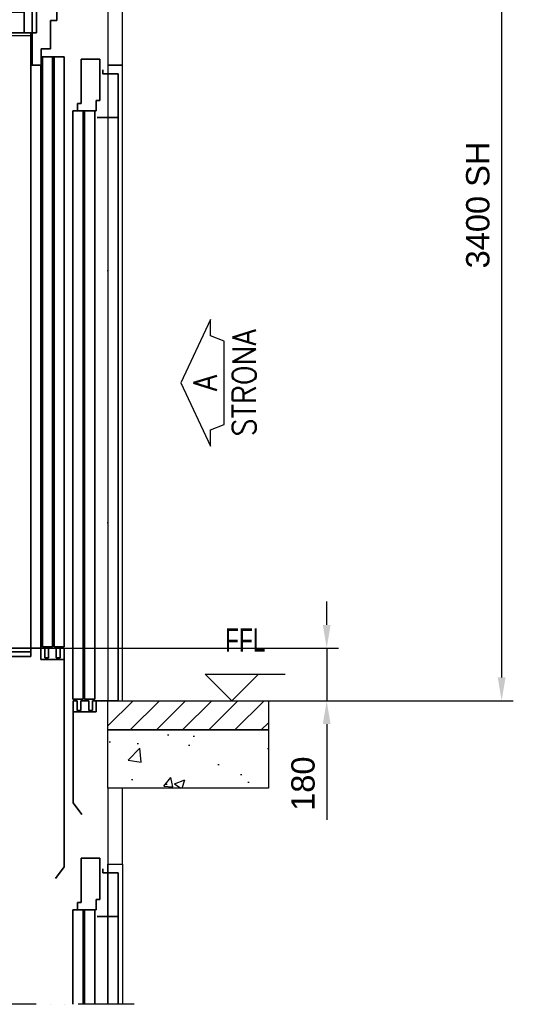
# Model space of a CAD drawing. Header units: millimetres. Extents: x 0 to 25777, y 0 to 11880.
# Tile 12 of 31: x 3532 to 5225, y 6034 to 9410. Entities that reach past the tile are written whole.
import ezdxf
from ezdxf.enums import TextEntityAlignment as Align

# ---------------------------------------------------------------- set-up
doc = ezdxf.new("R2010")
doc.units = ezdxf.units.MM
doc.header["$LTSCALE"] = 16
doc.header["$PDSIZE"] = -3
for name, pattern in [('ACAD_ISO02W100', [15, 12, -3]), ('ACAD_ISO10W100', [18, 12, -3, 0, -3]), ('ACAD_ISO12W100', [21, 12, -3, 0, -3, 0, -3])]:
    doc.linetypes.add(name, pattern=pattern)
for name, color, linetype, lineweight in [('Car', 2, 'Continuous', 35), ('Centerline', 1, 'ACAD_ISO10W100', 25), ('Doors', 2, 'Continuous', 35)]:
    doc.layers.add(name, color=color, linetype=linetype, lineweight=lineweight)
for name, color, linetype in [('Cars', 2, 'Continuous'), ('CONT_25', 1, 'Continuous'), ('CONT_35', 2, 'Continuous'), ('CONT_70', 4, 'Continuous'), ('DASH_25', 1, 'ACAD_ISO02W100'), ('DASHDD_25', 1, 'ACAD_ISO12W100'), ('DIM_35', 7, 'Continuous'), ('HATCH_35', 2, 'Continuous'), ('TEXT_35', 2, 'Continuous')]:
    doc.layers.add(name, color=color, linetype=linetype)
doc.styles.add('Arial', font='arial.ttf')
doc.styles.add('ROMANS', font='romans.shx', dxfattribs={"width": 0.9})
doc.styles.add('Text0.7_Arial', font='arial.ttf', dxfattribs={"width": 0.7})
doc.dimstyles.new('KONE_mm', dxfattribs={"dimscale": 40, "dimtxt": 2, "dimasz": 2, "dimexe": 1, "dimexo": 0, "dimgap": 1, "dimtad": 1, "dimdec": 0, "dimrnd": 0.01, "dimzin": 0, "dimdsep": 46, "dimtxsty": 'Arial', "dimsah": 1, "dimcen": 0, "dimclrd": 256, "dimclre": 256, "dimclrt": 256, "dimadec": 1, "dimazin": 2, "dimtfac": 1, "dimtdec": 0, "dimtmove": 0, "dimatfit": 3, "dimfxl": 1, "dimtolj": 1, "dimtzin": 0, "dimarcsym": 0})

# ---------------------------------------------------------------- blocks, each defined once
blk = doc.blocks.new('T-0008158422_Section_TopShaft_0')
at = {"layer": 'HATCH_35'}
h = blk.add_hatch(dxfattribs=at)
h.set_pattern_fill('AR-CONC', color=256, scale=2)
h.set_pattern_definition([(50, (-100, 0), (364.37, -31.878), [38.1, -419.1]), (355, (-100, 0), (-70.487, 382.114), [30.48, -335.28]), (100.4514, (-69.64, -2.66), (293.882, 350.236), [32.38, -356.18]), (46.184, (-100, 101.6), (542.16, -84.085), [57.15, -628.65]), (96.636, (-54.8, 94.6), (474.81, 494.85), [48.57, -534.27]), (351.184, (-100, 101.6), (474.81, 494.85), [45.72, -502.92]), (21, (-49.2, 76.2), (303.229, -204.53), [38.1, -419.1]), (326, (-49.2, 76.2), (123.604, 368.376), [30.48, -335.28]), (71.4514, (-23.93, 59.16), (426.833, 163.846), [32.38, -356.18]), (37.5, (-100, 0), (6.1772, 169.11), [0, -331.216, 0, -340.36, 0, -336.55]), (7.5, (-100, 0), (133.639, 200.361), [0, -194.056, 0, -323.596, 0, -128.27]), (327.5, (-213.28, 0), (271.1812, -11.4575), [0, -127, 0, -396.24, 0, -525.78]), (317.5, (-264.08, 0), (296.258, 50.853), [0, -165.1, 0, -263.144, 0, -373.38])])
h.paths.add_polyline_path([(865, 741), (865, 941), (1415, 941), (1415, 741)])
h.paths.add_polyline_path([(915, 4441), (915, 4641), (-1115, 4641), (-1115, 4441)])
h = blk.add_hatch(dxfattribs=at)
h.set_pattern_fill('ANSI31', color=256, scale=20)
h.set_pattern_definition([(45, (-100, 0), (-44.9013, 44.9013), [])])
h.paths.add_polyline_path([(865, 941), (865, 1041), (1415, 1041), (1415, 941)])
at = {"layer": 'CONT_70'}
for points in [[(865, 3221), (865, 3221), (865, 3221), (915, 3221), (915, 4441), (865, 4441)], [(865, 1041), (865, 1041), (865, 1041), (915, 1041), (915, 3221), (865, 3221), (865, 3221), (865, 3221)], [(865, 941), (865, 1041), (865, 1041), (865, 1041), (1415, 1041), (1415, 941)], [(865, 741), (865, 941), (865, 941), (865, 941), (1415, 941), (1415, 741)], [(865, 481), (865, 481), (865, 481), (915, 481), (915, 741), (865, 741)]]:
    blk.add_lwpolyline(points, close=True, dxfattribs=at)
blk.add_lwpolyline([(865, 0), (865, 481), (865, 481), (865, 481), (915, 481), (915, 0)], dxfattribs=at)
at = {"layer": 'DASHDD_25'}
blk.add_line((955, 0), (-1155, 0), dxfattribs=at)
blk = doc.blocks.new('*U1211')
at = {"layer": 'Doors'}
for p, q in [((-91.5, 2048), (-91.5, 2200)), ((-91.5, 2200), (-27.5, 2200)), ((-27.5, 2200), (-27.5, 2058)), ((-104, 2023), (-104, 2048)), ((-104, 2048), (-91.5, 2048)), ((-27.5, 2058), (-40, 2058)), ((-40, 2058), (-40, 2023)), ((-120, 5), (-120, 2023)), ((-40, 2023), (-120, 2023)), ((-85, 5), (-85, 2023)), ((-80, 5), (-80, 2023)), ((-45, 2023), (-71, 2023)), ((-45, 5), (-45, 2023)), ((-85, 5), (-120, 5)), ((-45, 5), (-80, 5))]:
    blk.add_line(p, q, dxfattribs=at)
blk = doc.blocks.new('*U1162')
at = {"layer": 'Doors', "ltscale": 0.25}
for p, q in [((-39.8, 0), (-25.8, 0)), ((-39.8, -38), (-39.8, 0)), ((-39.8, 0), (-39.8, -349.9)), ((-25.8, 0), (-25.8, -33)), ((-12.8, -33), (-12.8, 0)), ((-12.8, 0), (13.8, 0)), ((13.8, 0), (13.8, -33)), ((26.8, -33), (26.8, 0)), ((26.8, 0), (39.8, 0)), ((39.8, 0), (39.8, -38)), ((-25.8, -33), (-12.8, -33)), ((13.8, -33), (26.8, -33)), ((39.8, -38), (-39.8, -38)), ((-39.8, -349.9), (-9.8, -389.9))]:
    blk.add_line(p, q, dxfattribs=at)
blk = doc.blocks.new('*U1213')
at = {"layer": 'Centerline', "ltscale": 3}
blk.add_line((0, 2195), (0, 0), dxfattribs=at)
at = {"layer": 'Doors', "ltscale": 0.25}
for p, q in [((-17.5, 2164), (-17.5, 2150)), ((35, 2150), (-17.5, 2150)), ((35, 2000), (35, 2150)), ((34.9, 2000), (-37.1, 2000)), ((35, 2000), (35, 0)), ((-40, 0), (35, 0))]:
    blk.add_line(p, q, dxfattribs=at)
blk = doc.blocks.new('*U1214')
at = {"layer": 'Doors'}
for p, q in [((-91.5, 2048), (-91.5, 2200)), ((-91.5, 2200), (-27.5, 2200)), ((-27.5, 2200), (-27.5, 2058)), ((-104, 2023), (-104, 2048)), ((-104, 2048), (-91.5, 2048)), ((-27.5, 2058), (-40, 2058)), ((-40, 2058), (-40, 2023)), ((-40, 2023), (-120, 2023)), ((-120, 1699), (-120, 2023)), ((-85, 1699), (-85, 2023)), ((-80, 1699), (-80, 2023)), ((-45, 1699), (-45, 2023))]:
    blk.add_line(p, q, dxfattribs=at)
blk = doc.blocks.new('*U1215')
at = {"layer": 'Centerline', "ltscale": 3}
blk.add_line((0, 2195), (0, 1699), dxfattribs=at)
at = {"layer": 'Doors', "ltscale": 0.25}
for p, q in [((-17.5, 2164), (-17.5, 2150)), ((35, 2150), (-17.5, 2150)), ((35, 2000), (35, 2150)), ((34.9, 2000), (-37.1, 2000)), ((35, 2000), (34.9, 1699))]:
    blk.add_line(p, q, dxfattribs=at)
blk = doc.blocks.new('*U1223')
at = {"layer": 'Car', "ltscale": 3}
for p, q in [((-697, 2111), (-697, 2911)), ((-697, 2911), (720, 2911)), ((720, 2911), (720, 2111)), ((-652, 2111), (-652, 2886)), ((-652, 2886), (677, 2886)), ((677, 2111), (677, 2886)), ((-652, 2561), (677, 2561)), ((-652, 2536), (677, 2536)), ((-652, 2211), (677, 2211)), ((677, 2181), (-652, 2181)), ((-700, 2111), (-700, -28)), ((-700, 2111), (720, 2111)), ((700, -28), (700, 2111)), ((-735, 0), (-735, 2000)), ((-735, 2000), (-700, 2000)), ((735, 2000), (700, 2000)), ((735, 0), (735, 2000)), ((-735, 0), (-700, 0)), ((-700, 0), (700, 0)), ((-700, -12), (700, -12)), ((-700, -28), (700, -28)), ((735, 0), (700, 0))]:
    blk.add_line(p, q, dxfattribs=at)
at = {"layer": 'DASH_25'}
blk.add_line((700, 2100), (-700, 2100), dxfattribs=at)
blk.add_line((700, 2100), (-700, 2100), dxfattribs=at)
blk = doc.blocks.new('*U1155')
at = {"layer": 'Doors', "ltscale": 0.25}
for p, q in [((-47, 2326), (-109.5, 2326)), ((-109.5, 2326), (-109.5, 2000)), ((-47, 2186), (-47, 2326)), ((-25, 2186), (-47, 2186)), ((-25, 2153), (-25, 2186)), ((-47.5, 2056), (-47.5, 2153)), ((-47.5, 2153), (-25, 2153)), ((-79.5, 2000), (-79.5, 2056)), ((-79.5, 2056), (-47.5, 2056)), ((-30, 2028), (-79.5, 2028)), ((-75, 2028), (-75, 5)), ((0, 2028), (-45, 2028)), ((-40, 5), (-40, 2028)), ((-35, 5), (-35, 2028)), ((0, 5), (0, 2028)), ((-109.5, 2000), (-79.5, 2000)), ((-79.5, 2000), (-75, 2000)), ((-75, 5), (-40, 5)), ((-35, 5), (0, 5))]:
    blk.add_line(p, q, dxfattribs=at)
blk.add_lwpolyline([(20, 2408), (20, 2426), (-47, 2426), (-47, 2200), (12, 2200)], dxfattribs=at)
blk = doc.blocks.new('*U1157')
at = {"layer": 'Doors', "ltscale": 0.25}
for p, q in [((-39.8, 0), (-25.8, 0)), ((-39.8, -38), (-39.8, 0)), ((-39.8, 0), (-39.8, -749.9)), ((-25.8, 0), (-25.8, -33)), ((-12.8, -33), (-12.8, 0)), ((-12.8, 0), (13.8, 0)), ((13.8, 0), (13.8, -33)), ((26.8, -33), (26.8, 0)), ((26.8, 0), (39.8, 0)), ((39.8, 0), (39.8, -38)), ((-25.8, -33), (-12.8, -33)), ((13.8, -33), (26.8, -33)), ((39.8, -38), (-39.8, -38)), ((-39.8, -749.9), (-9.8, -789.9))]:
    blk.add_line(p, q, dxfattribs=at)
blk = doc.blocks.new('SideA_Arrow_A3')
at = {"layer": 'CONT_25'}
blk.add_lwpolyline([(-5.429, -2.552), (-4.022, -2.552), (-3.571, -3.714), (3.571, -3.714), (4.022, -2.552), (5.429, -2.552), (0, 0)], close=True, dxfattribs=at)
at = {"layer": 'CONT_35', "style": 'ROMANS', "width": 0.9}
for tag, p in [('#', (0, -2.071)), ('?', (0, -5.429))]:
    blk.add_attdef(tag, text='', height=2, dxfattribs=at).set_placement(p, align=Align.MIDDLE)
blk = doc.blocks.new('*D1365')
at = {"layer": 'Defpoints', "color": 0, "transparency": 16777216}
for p in [(3885, 10474.8), (4385, 7074.8), (5185, 7074.8)]:
    blk.add_point(p, dxfattribs=at)
at = {"layer": 'DIM_35', "lineweight": -2, "transparency": 16777216}
for p, q in [((3885, 10474.8), (5225, 10474.8)), ((5185, 10394.8), (5185, 7154.8)), ((4385, 7074.8), (5225, 7074.8))]:
    blk.add_line(p, q, dxfattribs=at)
at = {"layer": 'DIM_35', "transparency": 16777216}
for points in [[(5171.7, 10394.8), (5198.3, 10394.8), (5185, 10474.8)], [(5171.7, 7154.8), (5198.3, 7154.8), (5185, 7074.8)]]:
    blk.add_solid(points, dxfattribs=at)
at = {"layer": 'DIM_35', "transparency": 16777216, "insert": (5103.6, 8774.8), "char_height": 80, "attachment_point": 5, "rotation": 90, "style": 'Arial', "bg_fill": 3, "box_fill_scale": 1.1, "bg_fill_color": 256, "bg_fill_true_color": 13158600, "bg_fill_transparency": 0}
blk.add_mtext('\\A1;3400 SH', dxfattribs=at)
blk = doc.blocks.new('_DotSmall')
at = {"color": 0, "linetype": 'ByBlock', "const_width": 0.5}
blk.add_lwpolyline([(-0.0625, 0, 1), (0.0625, 0, 1)], format="xyb", close=True, dxfattribs=at)
blk = doc.blocks.new('*D1369')
at = {"layer": 'Defpoints', "color": 0, "transparency": 16777216}
for p in [(3605, 7254.8), (4385, 7074.8), (4585, 7074.8)]:
    blk.add_point(p, dxfattribs=at)
at = {"layer": 'DIM_35', "lineweight": -2, "transparency": 16777216}
for p, q in [((4585, 7334.8), (4585, 7414.8)), ((3605, 7254.8), (4625, 7254.8)), ((4585, 7254.8), (4585, 7074.8)), ((4385, 7074.8), (4625, 7074.8)), ((4585, 6994.8), (4585, 6665.9))]:
    blk.add_line(p, q, dxfattribs=at)
at = {"layer": 'DIM_35', "transparency": 16777216}
for points in [[(4571.7, 7334.8), (4598.3, 7334.8), (4585, 7254.8)], [(4571.7, 6994.8), (4598.3, 6994.8), (4585, 7074.8)]]:
    blk.add_solid(points, dxfattribs=at)
at = {"layer": 'DIM_35', "transparency": 16777216, "insert": (4504.2, 6790.4), "char_height": 80, "attachment_point": 5, "rotation": 90, "style": 'Arial', "bg_fill": 3, "box_fill_scale": 1.1, "bg_fill_color": 256, "bg_fill_true_color": 13158600, "bg_fill_transparency": 0}
blk.add_mtext('\\A1;180', dxfattribs=at)

msp = doc.modelspace()

# ---------------------------------------------------------------- linework, layer by layer
at = {"layer": 'TEXT_35', "linetype": 'Continuous', "ltscale": 0.25}
msp.add_line((4168.6, 7166.3), (4442.9, 7166.3), dxfattribs=at)
msp.add_lwpolyline([(4168.6, 7166.3), (4260, 7074.8), (4351.4, 7166.3)], dxfattribs=at)

# ---------------------------------------------------------------- block references
for name, p in [('T-0008158422_Section_TopShaft_0', (2970, 6033.8)), ('*U1211', (3835, 7074.8)), ('*U1213', (3835, 7074.8)), ('*U1162', (3755, 7074.8)), ('*U1214', (3835, 4334.8)), ('*U1215', (3835, 4334.8))]:
    msp.add_blockref(name, p)
at = {"xscale": 40, "yscale": 40, "zscale": 40, "rotation": 90}
msp.add_blockref('SideA_Arrow_A3', (4085, 8164.8), dxfattribs=at).add_auto_attribs({'?': 'STRONA', '#': 'A'})
at = {"layer": 'Cars'}
for name, p in [('*U1223', (2870, 7254.8)), ('*U1155', (3685, 7254.8))]:
    msp.add_blockref(name, p, dxfattribs=at)
at = {"layer": 'Cars', "xscale": -1}
msp.add_blockref('*U1157', (3645, 7254.8), dxfattribs=at)

# ---------------------------------------------------------------- texts
at = {"layer": 'TEXT_35', "linetype": 'Continuous', "ltscale": 0.25, "style": 'Text0.7_Arial', "width": 0.7}
msp.add_text('FFL', height=80, dxfattribs=at).set_placement((4305.7, 7283.1), align=Align.MIDDLE)

# ---------------------------------------------------------------- next in the draw order: dimensions: what is measured, and where the dimension line sits
at = {"layer": 'DIM_35'}
dim = msp.add_linear_dim(base=(5185, 7074.8), p1=(3885, 10474.8), p2=(4385, 7074.8), angle=90, text='<> SH', dimstyle='KONE_mm', override={"dimldrblk": 'DotSmall', "dimtfill": 1}, dxfattribs=at)
dim.commit()
dim.dimension.update_dxf_attribs({"geometry": '*D1365', "text_midpoint": (5103.6, 8774.8)})

# ---------------------------------------------------------------- next in the draw order: dimensions: what is measured, and where the dimension line sits
dim = msp.add_linear_dim(base=(4585, 7074.8), p1=(3605, 7254.8), p2=(4385, 7074.8), angle=90, dimstyle='KONE_mm', override={"dimldrblk": 'DotSmall', "dimtfill": 1}, dxfattribs=at)
dim.commit()
dim.dimension.update_dxf_attribs({"geometry": '*D1369', "text_midpoint": (4504.2, 6790.4)})

doc.saveas('drawing.dxf')
